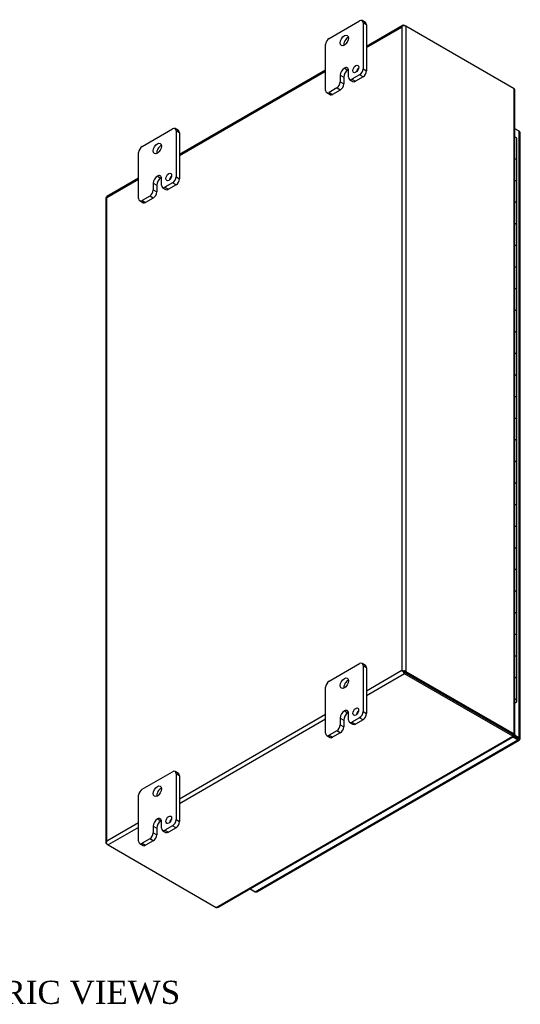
# Model space of a CAD drawing. Header units: inches. Extents: x 7 to 146, y 4 to 98.
# Tile 8 of 8: x 131 to 146, y 68 to 98. Entities that reach past the tile are written whole.
import ezdxf
from ezdxf.enums import TextEntityAlignment as Align

# ---------------------------------------------------------------- set-up
doc = ezdxf.new("R2010")
doc.units = ezdxf.units.IN
doc.header["$MEASUREMENT"] = 0
for name, color, linetype in [('COM48485', 7, 'CONTINUOUS'), ('COM71780-14', 7, 'CONTINUOUS'), ('DEFAULT', 7, 'CONTINUOUS'), ('FET07710', 7, 'CONTINUOUS'), ('HNG10620-26B', 7, 'CONTINUOUS'), ('HNG10620-26C', 7, 'CONTINUOUS'), ('HNG10620-26P', 7, 'CONTINUOUS')]:
    doc.layers.add(name, color=color, linetype=linetype)
doc.styles.add('SEACAD_TIMES_NEW_ROMAN', font='times.ttf')

msp = doc.modelspace()

# ---------------------------------------------------------------- linework, layer by layer
at = {"layer": 'COM48485', "color": 7}
for p, q in [((142.8, 97.636), (141.692, 96.996)), ((142.844, 97.631), (142.884, 97.608)), ((141.692, 96.967), (142.762, 97.584)), ((142.762, 97.584), (142.762, 78.13)), ((142.786, 97.618), (142.786, 97.618)), ((146.156, 95.719), (142.884, 97.608)), ((142.884, 97.608), (142.884, 78.106)), ((140.455, 96.281), (136.035, 93.73)), ((136.035, 93.701), (140.455, 96.252)), ((146.156, 76.217), (146.156, 95.719)), ((146.182, 76.202), (146.182, 95.663)), ((134.798, 93.016), (133.831, 92.457)), ((133.833, 92.429), (134.798, 92.986)), ((133.808, 92.418), (133.808, 72.916)), ((133.833, 72.975), (133.833, 92.429)), ((142.762, 78.13), (141.692, 77.512)), ((142.844, 78.036), (141.692, 77.371)), ((142.803, 78.106), (142.762, 78.13)), ((142.786, 78.116), (142.844, 78.083)), ((142.786, 78.116), (142.844, 78.083)), ((142.844, 78.083), (146.116, 76.194)), ((146.116, 76.194), (142.844, 78.083)), ((146.116, 76.147), (142.844, 78.036)), ((142.884, 78.106), (146.156, 76.217)), ((140.455, 76.797), (136.035, 74.246)), ((140.455, 76.656), (136.035, 74.105)), ((146.116, 76.194), (146.156, 76.217)), ((146.143, 76.19), (146.123, 76.201)), ((146.143, 76.19), (146.123, 76.201)), ((146.124, 76.205), (146.156, 76.187)), ((137.146, 70.968), (146.116, 76.147)), ((137.207, 70.974), (146.141, 76.132)), ((146.101, 76.185), (146.142, 76.162)), ((146.133, 76.172), (146.113, 76.183)), ((146.133, 76.172), (146.113, 76.183)), ((146.116, 76.194), (146.116, 76.147)), ((146.142, 76.162), (146.133, 76.172)), ((146.156, 76.187), (146.143, 76.19)), ((134.798, 73.531), (133.833, 72.975)), ((134.798, 73.39), (133.874, 72.857)), ((133.817, 72.937), (133.817, 72.937)), ((133.874, 72.857), (133.833, 72.881)), ((133.874, 72.857), (137.146, 70.968))]:
    msp.add_line(p, q, dxfattribs=at)
for centre, start, end in [((146.108, 95.663), 0, 48.6182), ((137.17, 71.038), 251.3818, 300)]:
    msp.add_arc(centre, 0.0739, start, end, dxfattribs=at)
for centre, major_axis, ratio, start_param, end_param in [((142.844, 97.561), (0.0432, -0.0748), 0.57735, 2.356194, 3.587154), ((142.823, 97.549), (0.061, 0.106), 0.577982, 1.230411, 1.570248), ((142.823, 97.549), (0.061, 0.106), 0.577982, 1.231508, 1.571345), ((142.823, 97.573), (0.0864, 0), 0.57735, 0.785398, 2.016358), ((133.895, 92.418), (0.0864, 0), 0.57735, 2.696031, 3.141593), ((133.874, 92.382), (0.0432, -0.0748), 0.57735, 3.141593, 3.587154), ((133.895, 92.394), (-0.0863, 0.0499), 0.000948, 0.445015, 0.784852), ((133.895, 92.394), (-0.0864, 0.0498), 0.000948, -0.784852, -0.445015), ((142.823, 78.094), (-0.0864, 0.0498), 0.000948, -1.124689, -0.784852), ((142.823, 78.094), (-0.0863, 0.0499), 0.000948, 0.784852, 1.124689), ((142.823, 78.071), (0.0864, 0), 0.57735, 0.785398, 2.016358), ((142.844, 78.106), (0.0432, -0.0748), 0.57735, 4.266828, 5.497787), ((142.823, 78.094), (0.0288, -0.0166), 0.000948, 0.785944, 2.356741), ((142.823, 78.094), (0.0288, -0.0166), 0.000948, 3.926445, 5.497241), ((133.895, 72.916), (0.0864, 0), 0.57735, 2.696031, 3.926991), ((133.895, 72.939), (-0.061, -0.106), 0.577982, 4.712938, 5.052774), ((133.895, 72.939), (-0.061, -0.106), 0.577982, 4.71184, 5.051677), ((133.874, 72.928), (0.0432, -0.0748), 0.57735, 4.266828, 5.497787)]:
    msp.add_ellipse(centre, major_axis=major_axis, ratio=ratio, start_param=start_param, end_param=end_param, dxfattribs=at)
for points, knots in [([(146.116, 76.194), (146.118, 76.195), (146.12, 76.197), (146.123, 76.2), (146.124, 76.201), (146.124, 76.203), (146.124, 76.203), (146.124, 76.204)], [0, 0, 0, 0, 0.25, 0.25, 0.5, 0.5, 0.625, 0.625, 0.625, 0.625]), ([(146.156, 76.217), (146.164, 76.216), (146.171, 76.214), (146.179, 76.208), (146.182, 76.205), (146.182, 76.199), (146.179, 76.196), (146.171, 76.19), (146.164, 76.188), (146.156, 76.187)], [0, 0, 0, 0, 0.25, 0.25, 0.5, 0.5, 0.75, 0.75, 1, 1, 1, 1]), ([(146.116, 76.194), (146.115, 76.187), (146.115, 76.183), (146.111, 76.181), (146.107, 76.182), (146.101, 76.185)], [0, 0, 0, 0, 0.5, 0.5, 1, 1, 1, 1]), ([(146.116, 76.147), (146.121, 76.14), (146.126, 76.136), (146.135, 76.131), (146.139, 76.131), (146.144, 76.134), (146.146, 76.137), (146.146, 76.147), (146.145, 76.154), (146.142, 76.162)], [0, 0, 0, 0, 0.25, 0.25, 0.5, 0.5, 0.75, 0.75, 1, 1, 1, 1])]:
    msp.add_open_spline(points, degree=3, knots=knots, dxfattribs=at)
at = {"layer": 'COM71780-14', "color": 7}
for p, q in [((146.311, 94.431), (146.182, 94.506)), ((146.311, 76.102), (146.311, 94.431)), ((146.336, 76.067), (146.336, 94.396)), ((145.881, 76.329), (145.881, 76.329)), ((145.904, 76.316), (145.904, 76.316)), ((138.326, 71.445), (146.27, 76.032)), ((138.369, 71.441), (146.313, 76.027)), ((146.27, 76.032), (146.119, 76.119)), ((146.144, 76.151), (146.27, 76.079)), ((146.27, 76.079), (146.144, 76.151)), ((146.161, 76.188), (146.311, 76.102)), ((146.27, 76.079), (146.27, 76.079)), ((146.27, 76.079), (146.27, 76.079)), ((146.27, 76.079), (146.311, 76.055)), ((146.328, 76.045), (146.27, 76.079)), ((146.328, 76.045), (146.27, 76.079)), ((138.174, 71.532), (138.326, 71.445))]:
    msp.add_line(p, q, dxfattribs=at)
for centre, major_axis, ratio, start_param, end_param in [((146.25, 94.396), (-0.0864, 0), 0.57735, 3.141593, 3.926991), ((146.25, 76.09), (-0.0288, 0.0166), 0.000948, 2.356741, 3.927537), ((146.25, 76.09), (-0.0288, 0.0166), 0.000948, 2.355648, 3.926445), ((146.27, 76.102), (-0.0432, 0.0748), 0.57735, 2.356194, 3.587154), ((146.25, 76.067), (-0.0864, 0), 0.57735, 2.696031, 3.926991), ((146.25, 76.09), (0.0864, -0.0498), 0.000948, -0.784852, -0.445015), ((146.25, 76.09), (0.0863, -0.0499), 0.000948, 0.445015, 0.784852), ((138.326, 71.515), (-0.0432, 0.0748), 0.57735, 2.356194, 3.141593)]:
    msp.add_ellipse(centre, major_axis=major_axis, ratio=ratio, start_param=start_param, end_param=end_param, dxfattribs=at)
at = {"layer": 'FET07710', "color": 7}
for p, q in [((140.561, 97.241), (141.48, 97.772)), ((141.661, 97.718), (141.555, 97.779)), ((141.586, 97.711), (141.586, 96.322)), ((141.692, 97.649), (141.586, 97.711)), ((141.692, 97.649), (141.692, 96.261)), ((140.455, 95.669), (140.455, 97.057)), ((141.021, 96.343), (141.021, 96.342)), ((141.021, 96.343), (141.127, 96.281)), ((141.021, 96.342), (141.126, 96.281)), ((141.127, 96.281), (141.126, 96.281)), ((141.144, 96.067), (141.144, 96.271)), ((141.586, 96.322), (141.692, 96.261)), ((140.897, 96.129), (140.897, 95.925)), ((140.897, 96.129), (141.003, 96.068)), ((140.897, 95.925), (141.003, 95.864)), ((141.003, 96.068), (141.003, 95.864)), ((141.175, 95.999), (141.281, 95.938)), ((141.48, 96.139), (141.25, 96.006)), ((141.25, 96.006), (141.356, 95.945)), ((141.586, 96.078), (141.356, 95.945)), ((141.586, 96.078), (141.48, 96.139)), ((140.486, 95.601), (140.592, 95.54)), ((140.791, 95.741), (140.561, 95.608)), ((140.561, 95.608), (140.667, 95.547)), ((140.897, 95.68), (140.667, 95.547)), ((140.897, 95.68), (140.791, 95.741)), ((134.904, 93.975), (135.823, 94.506)), ((136.004, 94.452), (135.898, 94.513)), ((135.929, 94.445), (135.929, 93.057)), ((136.035, 94.383), (135.929, 94.445)), ((136.035, 94.383), (136.035, 92.995)), ((134.798, 92.403), (134.798, 93.791)), ((135.364, 93.077), (135.364, 93.076)), ((135.364, 93.077), (135.47, 93.016)), ((135.364, 93.076), (135.469, 93.015)), ((135.47, 93.016), (135.469, 93.015)), ((135.487, 92.801), (135.487, 93.005)), ((135.823, 92.873), (135.593, 92.74)), ((135.929, 92.812), (135.823, 92.873)), ((135.929, 93.057), (136.035, 92.995)), ((135.24, 92.863), (135.24, 92.659)), ((135.24, 92.863), (135.346, 92.802)), ((135.24, 92.659), (135.346, 92.598)), ((135.346, 92.802), (135.346, 92.598)), ((135.518, 92.733), (135.624, 92.672)), ((135.593, 92.74), (135.699, 92.679)), ((135.929, 92.812), (135.699, 92.679)), ((134.829, 92.335), (134.935, 92.274)), ((135.134, 92.475), (134.904, 92.342)), ((134.904, 92.342), (135.01, 92.281)), ((135.24, 92.414), (135.01, 92.281)), ((135.24, 92.414), (135.134, 92.475)), ((140.561, 77.808), (141.48, 78.339)), ((141.661, 78.286), (141.555, 78.347)), ((141.586, 78.278), (141.586, 76.89)), ((141.692, 78.217), (141.586, 78.278)), ((141.692, 78.217), (141.692, 76.829)), ((140.455, 76.237), (140.455, 77.625)), ((141.021, 76.91), (141.021, 76.91)), ((141.021, 76.91), (141.127, 76.849)), ((141.021, 76.91), (141.126, 76.849)), ((141.127, 76.849), (141.126, 76.849)), ((141.144, 76.635), (141.144, 76.839)), ((141.586, 76.89), (141.692, 76.829)), ((140.897, 76.696), (140.897, 76.492)), ((140.897, 76.696), (141.003, 76.635)), ((141.003, 76.635), (141.003, 76.431)), ((141.175, 76.566), (141.281, 76.505)), ((141.48, 76.706), (141.25, 76.573)), ((141.25, 76.573), (141.356, 76.512)), ((141.586, 76.645), (141.356, 76.512)), ((141.586, 76.645), (141.48, 76.706)), ((140.791, 76.308), (140.561, 76.175)), ((140.897, 76.247), (140.667, 76.114)), ((140.897, 76.247), (140.791, 76.308)), ((140.897, 76.492), (141.003, 76.431)), ((140.486, 76.168), (140.592, 76.107)), ((140.561, 76.175), (140.667, 76.114)), ((134.904, 74.542), (135.823, 75.073)), ((136.004, 75.02), (135.898, 75.081)), ((135.929, 75.012), (135.929, 73.624)), ((136.035, 74.951), (135.929, 75.012)), ((136.035, 74.951), (136.035, 73.563)), ((134.798, 72.971), (134.798, 74.359)), ((135.364, 73.644), (135.364, 73.644)), ((135.364, 73.644), (135.47, 73.583)), ((135.364, 73.644), (135.469, 73.583)), ((135.47, 73.583), (135.469, 73.583)), ((135.487, 73.369), (135.487, 73.573)), ((135.929, 73.624), (136.035, 73.563)), ((135.24, 73.43), (135.24, 73.226)), ((135.24, 73.43), (135.346, 73.369)), ((135.24, 73.226), (135.346, 73.165)), ((135.346, 73.369), (135.346, 73.165)), ((135.518, 73.3), (135.624, 73.239)), ((135.823, 73.44), (135.593, 73.307)), ((135.593, 73.307), (135.699, 73.246)), ((135.929, 73.379), (135.699, 73.246)), ((135.929, 73.379), (135.823, 73.44)), ((135.134, 73.042), (134.904, 72.909)), ((135.24, 72.981), (135.01, 72.848)), ((135.24, 72.981), (135.134, 73.042)), ((134.829, 72.902), (134.935, 72.841)), ((134.904, 72.909), (135.01, 72.848))]:
    msp.add_line(p, q, dxfattribs=at)
for centre, major_axis, start_param, end_param in [((141.48, 97.649), (-0.075, -0.13), 2.356194, 3.926991), ((141.586, 97.588), (-0.075, -0.13), 2.356194, 3.141593), ((140.561, 97.119), (0.075, 0.13), 0.785398, 2.356194), ((141.126, 97.119), (0.088, 0.152), 0.649107, 2.492486), ((141.021, 96.2), (0.087, 0.151), 0.785398, 2.356194), ((141.126, 96.139), (0.087, 0.151), 0.785398, 2.356194), ((141.021, 96.2), (-0.087, -0.151), 2.356194, 3.926991), ((141.127, 96.139), (-0.087, -0.151), 3.793313, 3.926991), ((141.471, 96.256), (0.062, 0.108), 1.008936, 2.132657), ((141.48, 96.261), (-0.075, -0.13), 0.785398, 2.356194), ((141.586, 96.2), (0.075, 0.13), 3.926991, 5.497787), ((140.791, 95.863), (-0.075, -0.13), 0.785398, 2.356194), ((140.897, 95.802), (0.075, 0.13), 3.926991, 5.497787), ((141.25, 96.128), (0.075, 0.13), 2.356194, 3.926991), ((141.356, 96.067), (0.075, 0.13), 3.141593, 3.926991), ((140.561, 95.731), (0.075, 0.13), 2.356194, 3.926991), ((140.667, 95.669), (0.075, 0.13), 3.141593, 3.926991), ((135.823, 94.383), (-0.075, -0.13), 2.356194, 3.926991), ((135.929, 94.322), (-0.075, -0.13), 2.356194, 3.141593), ((134.904, 93.853), (0.075, 0.13), 0.785398, 2.356194), ((135.469, 93.853), (0.087, 0.152), 0.649107, 2.492486), ((135.364, 92.934), (0.087, 0.151), 0.785398, 2.356194), ((135.469, 92.873), (0.087, 0.151), 0.785398, 2.356194), ((135.364, 92.934), (-0.087, -0.151), 2.356194, 3.926991), ((135.47, 92.873), (-0.087, -0.151), 3.793313, 3.926991), ((135.814, 92.99), (0.062, 0.108), 1.008936, 2.132657), ((135.823, 92.995), (-0.075, -0.13), 0.785398, 2.356194), ((135.929, 92.934), (0.075, 0.13), 3.926991, 5.497787), ((135.134, 92.597), (-0.075, -0.13), 0.785398, 2.356194), ((135.24, 92.536), (0.075, 0.13), 3.926991, 5.497787), ((135.593, 92.863), (0.075, 0.13), 2.356194, 3.926991), ((135.699, 92.801), (0.075, 0.13), 3.141593, 3.926991), ((134.904, 92.465), (0.075, 0.13), 2.356194, 3.926991), ((135.01, 92.403), (0.075, 0.13), 3.141593, 3.926991), ((141.48, 78.217), (-0.075, -0.13), 2.356194, 3.926991), ((141.586, 78.156), (-0.075, -0.13), 2.356194, 3.141593), ((140.561, 77.686), (0.075, 0.13), 0.785398, 2.356194), ((141.126, 77.686), (0.087, 0.152), 0.649107, 2.492486), ((141.021, 76.767), (0.087, 0.151), 0.785398, 2.356194), ((141.126, 76.706), (0.087, 0.151), 0.785398, 2.356194), ((141.021, 76.768), (-0.087, -0.151), 2.356194, 3.926991), ((141.127, 76.706), (-0.087, -0.151), 3.793313, 3.926991), ((141.471, 76.824), (0.063, 0.108), 1.008936, 2.132657), ((141.48, 76.829), (-0.075, -0.13), 0.785398, 2.356194), ((141.586, 76.768), (0.075, 0.13), 3.926991, 5.497787), ((141.25, 76.696), (0.075, 0.13), 2.356194, 3.926991), ((141.356, 76.635), (0.075, 0.13), 3.141593, 3.926991), ((140.561, 76.298), (0.075, 0.13), 2.356194, 3.926991), ((140.791, 76.431), (-0.075, -0.13), 0.785398, 2.356194), ((140.897, 76.37), (0.075, 0.13), 3.926991, 5.497787), ((140.667, 76.237), (0.075, 0.13), 3.141593, 3.926991), ((135.823, 74.951), (-0.075, -0.13), 2.356194, 3.926991), ((135.929, 74.89), (-0.075, -0.13), 2.356194, 3.141593), ((134.904, 74.42), (0.075, 0.13), 0.785398, 2.356194), ((135.469, 74.42), (0.087, 0.152), 0.649107, 2.492486), ((135.364, 73.501), (0.087, 0.151), 0.785398, 2.356194), ((135.469, 73.44), (0.087, 0.151), 0.785398, 2.356194), ((135.364, 73.502), (-0.087, -0.151), 2.356194, 3.926991), ((135.47, 73.441), (-0.087, -0.151), 3.793313, 3.926991), ((135.814, 73.558), (0.062, 0.108), 1.008936, 2.132657), ((135.823, 73.563), (-0.075, -0.13), 0.785398, 2.356194), ((135.929, 73.502), (0.075, 0.13), 3.926991, 5.497787), ((135.134, 73.165), (-0.075, -0.13), 0.785398, 2.356194), ((135.593, 73.43), (0.075, 0.13), 2.356194, 3.926991), ((135.699, 73.369), (0.075, 0.13), 3.141593, 3.926991), ((134.904, 73.032), (0.075, 0.13), 2.356194, 3.926991), ((135.24, 73.104), (0.075, 0.13), 3.926991, 5.497787), ((135.01, 72.971), (0.075, 0.13), 3.141593, 3.926991)]:
    msp.add_ellipse(centre, major_axis=major_axis, ratio=0.57735, start_param=start_param, end_param=end_param, dxfattribs=at)
for centre, major_axis in [((141.021, 97.18), (0.088, 0.152)), ((141.365, 96.317), (0.063, 0.108)), ((135.364, 93.914), (0.087, 0.152)), ((135.708, 93.051), (0.062, 0.108)), ((141.021, 77.747), (0.088, 0.152)), ((141.365, 76.885), (0.062, 0.108)), ((135.364, 74.481), (0.087, 0.152)), ((135.708, 73.619), (0.062, 0.108))]:
    msp.add_ellipse(centre, major_axis=major_axis, ratio=0.57735, dxfattribs=at)
at = {"layer": 'HNG10620-26B', "color": 7}
for p, q in [((146.24, 92.889), (146.24, 93.542)), ((146.24, 91.583), (146.24, 92.236)), ((146.24, 90.276), (146.24, 90.93)), ((146.24, 88.97), (146.24, 89.623)), ((146.24, 87.664), (146.24, 88.317)), ((146.24, 86.357), (146.24, 87.01)), ((146.24, 85.051), (146.24, 85.704)), ((146.24, 83.744), (146.24, 84.398)), ((146.24, 82.438), (146.24, 83.091)), ((146.24, 81.132), (146.24, 81.785)), ((146.24, 79.825), (146.24, 80.478)), ((146.24, 78.519), (146.24, 79.172)), ((146.24, 77.212), (146.24, 77.866))]:
    msp.add_line(p, q, dxfattribs=at)
for centre, major_axis, start_param, end_param in [((146.117, 93.542), (-0.123, 0), 3.141593, 4.157881), ((146.117, 92.889), (-0.123, 0), 3.141593, 4.157881), ((146.117, 92.236), (-0.123, 0), 3.141593, 4.157881), ((146.117, 91.583), (-0.123, 0), 3.141593, 4.157881), ((146.117, 90.93), (-0.123, 0), 3.141593, 4.157881), ((146.117, 90.276), (-0.123, 0), 3.141593, 4.157881), ((146.117, 89.623), (-0.123, 0), 3.141593, 4.157881), ((146.117, 88.97), (-0.123, 0), 3.141593, 4.157881), ((146.117, 88.317), (-0.123, 0), 3.141593, 4.157881), ((146.117, 87.664), (-0.123, 0), 3.141593, 4.157881), ((146.117, 87.01), (-0.123, 0), 3.141593, 4.157881), ((146.117, 86.357), (-0.123, 0), 3.141593, 4.157881), ((146.117, 85.704), (-0.123, 0), 3.141593, 4.157881), ((146.117, 85.051), (-0.123, 0), 3.141593, 4.157881), ((146.117, 84.398), (-0.123, 0), 3.141593, 4.157881), ((146.117, 83.744), (-0.123, 0), 3.141593, 4.157881), ((146.117, 83.091), (-0.123, 0), 3.141593, 4.157881), ((146.117, 82.438), (-0.123, 0), 3.141593, 4.157881), ((146.117, 81.785), (-0.123, 0), 3.141593, 4.157881), ((146.117, 81.132), (-0.123, 0), 3.141593, 4.157881), ((146.117, 80.478), (-0.123, 0), 3.141593, 4.157881), ((146.117, 79.825), (-0.123, 0), 3.141593, 4.157881), ((146.117, 79.172), (-0.123, 0), 3.141593, 4.157881), ((146.117, 78.519), (-0.123, 0), 3.141593, 4.157881), ((146.117, 77.866), (-0.123, 0), 3.141593, 4.157881), ((146.117, 77.212), (-0.123, 0), 2.125304, 4.157881), ((146.117, 77.212), (-0.075, 0), 2.612966, 3.670219)]:
    msp.add_ellipse(centre, major_axis=major_axis, ratio=0.57735, start_param=start_param, end_param=end_param, dxfattribs=at)
at = {"layer": 'HNG10620-26C', "color": 7}
for p, q in [((146.24, 93.542), (146.24, 94.196)), ((146.24, 92.236), (146.24, 92.889)), ((146.24, 90.93), (146.24, 91.583)), ((146.24, 89.623), (146.24, 90.276)), ((146.24, 88.317), (146.24, 88.97)), ((146.24, 87.01), (146.24, 87.664)), ((146.24, 85.704), (146.24, 86.357)), ((146.24, 84.398), (146.24, 85.051)), ((146.24, 83.091), (146.24, 83.744)), ((146.24, 81.785), (146.24, 82.438)), ((146.24, 80.478), (146.24, 81.132)), ((146.24, 79.172), (146.24, 79.825)), ((146.24, 77.866), (146.24, 78.519))]:
    msp.add_line(p, q, dxfattribs=at)
for centre in [(146.117, 94.196), (146.117, 93.542), (146.117, 92.889), (146.117, 92.236), (146.117, 91.583), (146.117, 90.93), (146.117, 90.276), (146.117, 89.623), (146.117, 88.97), (146.117, 88.317), (146.117, 87.664), (146.117, 87.01), (146.117, 86.357), (146.117, 85.704), (146.117, 85.051), (146.117, 84.398), (146.117, 83.744), (146.117, 83.091), (146.117, 82.438), (146.117, 81.785), (146.117, 81.132), (146.117, 80.478), (146.117, 79.825), (146.117, 79.172), (146.117, 78.519), (146.117, 77.866)]:
    msp.add_ellipse(centre, major_axis=(0.123, 0), ratio=0.57735, start_param=0, end_param=1.016289, dxfattribs=at)
at = {"layer": 'HNG10620-26P', "color": 7}
msp.add_ellipse((146.117, 77.212), major_axis=(-0.075, 0), ratio=0.57735, start_param=2.612966, end_param=3.670219, dxfattribs=at)

# ---------------------------------------------------------------- texts
at = {"layer": 'DEFAULT', "color": 7, "style": 'SEACAD_TIMES_NEW_ROMAN'}
msp.add_text('ISOMETRIC VIEWS', height=0.7, dxfattribs=at).set_placement((126.745, 68.754), align=Align.TOP_LEFT)

doc.saveas('drawing.dxf')
